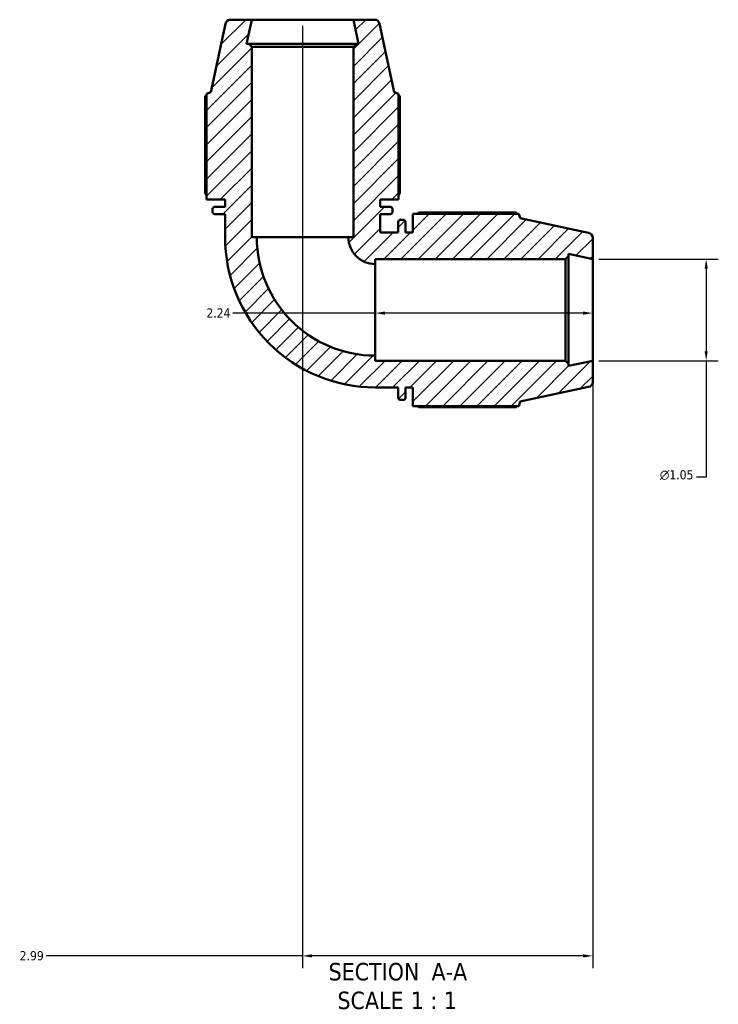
# Model space of a CAD drawing. Header units: inches. Extents: x 0.1 to 50.2, y -19.9 to 45.2.
# Tile 1 of 6: x 17.1 to 24.3, y -19.9 to -9.7. Entities that reach past the tile are written whole.
import ezdxf

# ---------------------------------------------------------------- set-up
doc = ezdxf.new("R2010")
doc.units = ezdxf.units.IN
doc.header["$MEASUREMENT"] = 0
for name, color, linetype, lineweight in [('Dimension (ANSI)', 7, 'Continuous', 25), ('Hatch (ANSI)', 7, 'Continuous', 18), ('Symbol (ANSI)', 7, 'Continuous', 25), ('Visible (ANSI)', 7, 'Continuous', 50)]:
    doc.layers.add(name, color=color, linetype=linetype, lineweight=lineweight)
doc.styles.add('Label Text (ANSI)', font='tahoma.ttf')
doc.styles.add('Note Text (ANSI)', font='tahoma.ttf')
doc.dimstyles.new('Default (ANSI)', dxfattribs={"dimtxt": 0.09448818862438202, "dimasz": 0.09842519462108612, "dimexe": 0.125, "dimexo": 0.0625, "dimgap": 0.03149606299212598, "dimtad": 0, "dimtih": 1, "dimtoh": 1, "dimrnd": 1e-08, "dimzin": 4, "dimdsep": 46, "dimtxsty": 'Note Text (ANSI)', "dimcen": 0.09, "dimdle": 0.3937007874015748, "dimclrd": 256, "dimclre": 256, "dimclrt": 5, "dimadec": 0, "dimazin": 1, "dimtfac": 1, "dimtofl": 0, "dimtmove": 0, "dimatfit": 3, "dimfxl": 1, "dimtolj": 1, "dimtzin": 4, "dimlwd": -1, "dimlwe": -1, "dimarcsym": 0})

# ---------------------------------------------------------------- blocks, each defined once
blk = doc.blocks.new('*D7')
at = {"layer": 'Defpoints', "color": 0, "transparency": 16777216}
for p in [(20.79010023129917, -12.70377165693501), (20.79010023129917, -12.73662015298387), (23.03010023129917, -12.70377165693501)]:
    blk.add_point(p, dxfattribs=at)
at = {"layer": 'Dimension (ANSI)', "transparency": 16777216}
for p, q in [((20.79010023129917, -12.73662015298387), (19.32260970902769, -12.73662015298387)), ((22.93167503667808, -12.73662015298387), (20.88852542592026, -12.73662015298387))]:
    blk.add_line(p, q, dxfattribs=at)
for points in [[(20.88852542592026, -12.72021595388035), (20.88852542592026, -12.75302435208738), (20.79010023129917, -12.73662015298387)], [(22.93167503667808, -12.72021595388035), (22.93167503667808, -12.75302435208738), (23.03010023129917, -12.73662015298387)]]:
    blk.add_solid(points, dxfattribs=at)
at = {"layer": 'Dimension (ANSI)', "color": 5, "transparency": 16777216, "insert": (19.04908681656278, -12.68839246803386), "char_height": 0.09448818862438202, "attachment_point": 1, "style": 'Note Text (ANSI)'}
blk.add_mtext('\\A1;2.24', dxfattribs=at)
blk = doc.blocks.new('*D8')
at = {"layer": 'Defpoints', "color": 0, "transparency": 16777216}
for p in [(20.04010023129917, -9.713771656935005), (23.03010023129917, -13.2273937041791), (20.04010023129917, -19.35928346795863)]:
    blk.add_point(p, dxfattribs=at)
at = {"layer": 'Dimension (ANSI)', "transparency": 16777216}
for p, q in [((20.04010023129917, -9.776271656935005), (20.04010023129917, -19.48428346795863)), ((23.03010023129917, -13.2898937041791), (23.03010023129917, -19.48428346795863)), ((20.04010023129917, -19.35928346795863), (17.39653093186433, -19.35928346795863)), ((22.93167503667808, -19.35928346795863), (20.13852542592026, -19.35928346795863))]:
    blk.add_line(p, q, dxfattribs=at)
for points in [[(20.13852542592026, -19.34287926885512), (20.13852542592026, -19.37568766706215), (20.04010023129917, -19.35928346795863)], [(22.93167503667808, -19.34287926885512), (22.93167503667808, -19.37568766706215), (23.03010023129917, -19.35928346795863)]]:
    blk.add_solid(points, dxfattribs=at)
at = {"layer": 'Dimension (ANSI)', "color": 5, "transparency": 16777216, "insert": (17.12516559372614, -19.31013564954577), "char_height": 0.09448818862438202, "attachment_point": 1, "style": 'Note Text (ANSI)'}
blk.add_mtext('\\A1;2.99', dxfattribs=at)
blk = doc.blocks.new('*D9')
at = {"layer": 'Defpoints', "color": 0, "transparency": 16777216}
for p in [(23.03010023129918, -12.18014960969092), (23.03010023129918, -13.22739370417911), (24.19991104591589, -13.22739370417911)]:
    blk.add_point(p, dxfattribs=at)
at = {"layer": 'Dimension (ANSI)', "transparency": 16777216}
for p, q in [((23.09260023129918, -12.18014960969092), (24.32491104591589, -12.18014960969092)), ((24.19991104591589, -12.27857480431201), (24.19991104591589, -13.12896850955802)), ((23.09260023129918, -13.22739370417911), (24.32491104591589, -13.22739370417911)), ((24.19991104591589, -13.22739370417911), (24.19991104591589, -14.42621260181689)), ((24.19991104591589, -14.42621260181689), (24.10148585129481, -14.42621260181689))]:
    blk.add_line(p, q, dxfattribs=at)
for points in [[(24.18350684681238, -12.27857480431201), (24.21631524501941, -12.27857480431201), (24.19991104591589, -12.18014960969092)], [(24.18350684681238, -13.12896850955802), (24.21631524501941, -13.12896850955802), (24.19991104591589, -13.22739370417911)]]:
    blk.add_solid(points, dxfattribs=at)
at = {"layer": 'Dimension (ANSI)', "color": 5, "transparency": 16777216, "insert": (23.7224941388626, -14.35512029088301), "char_height": 0.09448818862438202, "attachment_point": 1, "style": 'Note Text (ANSI)'}
blk.add_mtext('\\A1;{\\fAIGDT|b0|i0;\\H0.0945;\\ln}\\fTahoma|b0|i0;\\H0.0945;1.05', dxfattribs=at)

msp = doc.modelspace()

# ---------------------------------------------------------------- hatches: boundary and pattern name
at = {"layer": 'Hatch (ANSI)'}
h = msp.add_hatch(dxfattribs=at)
h.set_pattern_fill('ANSI31', color=256, scale=0.9999999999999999, style=0)
h.set_pattern_definition([(45, (0, 0), (-0.08838834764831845, 0.08838834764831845), [])])
edge = h.paths.add_edge_path()
edge.add_ellipse((22.97773802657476, -13.44680265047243), major_axis=(0.05121796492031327, 0.01088671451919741), ratio=1, start_angle=270, end_angle=348.0000000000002)
edge.add_line((23.03010023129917, -13.44680265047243), (23.03010023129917, -13.2273937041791))
edge.add_line((23.03010023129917, -13.2273937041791), (22.7809335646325, -13.28035571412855))
edge.add_line((22.78093356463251, -13.28035571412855), (22.78093356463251, -13.25881102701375))
edge.add_line((22.78093356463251, -13.25881102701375), (22.74951624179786, -13.2273937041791))
edge.add_line((22.74951624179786, -13.2273937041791), (20.79010023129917, -13.2273937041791))
edge.add_line((20.79010023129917, -13.2273937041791), (20.79010023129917, -13.17503149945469))
edge.add_ellipse((20.79010023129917, -11.95377165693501), major_axis=(-1.221259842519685, -1.748382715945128e-16), ratio=1, start_angle=0, end_angle=90, ccw=False)
edge.add_line((19.56884038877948, -11.95377165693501), (19.51647818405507, -11.95377165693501))
edge.add_line((19.51647818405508, -11.95377165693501), (19.51647818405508, -9.99435564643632))
edge.add_line((19.51647818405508, -9.994355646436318), (19.48506086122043, -9.962938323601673))
edge.add_line((19.48506086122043, -9.962938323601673), (19.46351617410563, -9.962938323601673))
edge.add_line((19.46351617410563, -9.962938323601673), (19.51647818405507, -9.713771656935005))
edge.add_line((19.51647818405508, -9.713771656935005), (19.29706923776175, -9.713771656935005))
edge.add_ellipse((19.29706923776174, -9.766133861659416), major_axis=(-0.0523622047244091, -9.852516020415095e-47), ratio=1, start_angle=270, end_angle=348.0000000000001)
edge.add_line((19.24585127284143, -9.755247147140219), (19.09578113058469, -10.46127165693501))
edge.add_line((19.09578113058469, -10.46127165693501), (19.04965023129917, -10.47626049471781))
edge.add_line((19.04965023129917, -10.47626049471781), (19.04965023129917, -11.56757165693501))
edge.add_line((19.04965023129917, -11.56757165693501), (19.24135023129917, -11.56757165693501))
edge.add_line((19.24135023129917, -11.56757165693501), (19.24135023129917, -11.64232165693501))
edge.add_line((19.24135023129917, -11.64232165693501), (19.13449511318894, -11.64232165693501))
edge.add_ellipse((19.13449511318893, -11.66326653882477), major_axis=(-0.02094488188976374, -5.108121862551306e-46), ratio=1, start_angle=270, end_angle=360)
edge.add_line((19.11355023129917, -11.66326653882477), (19.11355023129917, -11.69612677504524))
edge.add_ellipse((19.13449511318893, -11.69612677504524), major_axis=(-3.496765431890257e-16, -0.02094488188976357), ratio=1, start_angle=270, end_angle=360.000000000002)
edge.add_line((19.13449511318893, -11.71707165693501), (19.24135023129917, -11.71707165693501))
edge.add_line((19.24135023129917, -11.71707165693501), (19.24135023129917, -11.95377165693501))
edge.add_ellipse((20.79010023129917, -11.95377165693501), major_axis=(-1.049029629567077e-15, -1.54875), ratio=1, start_angle=270, end_angle=360.0000000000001)
edge.add_line((20.79010023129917, -13.50252165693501), (21.02680023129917, -13.50252165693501))
edge.add_line((21.02680023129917, -13.50252165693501), (21.02680023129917, -13.60937677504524))
edge.add_ellipse((21.04774511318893, -13.60937677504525), major_axis=(1.748382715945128e-16, -0.02094488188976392), ratio=1, start_angle=269.9999999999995, end_angle=359.9999999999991)
edge.add_line((21.04774511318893, -13.63032165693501), (21.08060534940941, -13.63032165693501))
edge.add_ellipse((21.08060534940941, -13.60937677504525), major_axis=(0.02094488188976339, -1.22386790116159e-15), ratio=1, start_angle=270, end_angle=360.0000000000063)
edge.add_line((21.10155023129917, -13.60937677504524), (21.10155023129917, -13.50252165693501))
edge.add_line((21.10155023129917, -13.50252165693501), (21.17630023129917, -13.50252165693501))
edge.add_line((21.17630023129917, -13.50252165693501), (21.17630023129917, -13.69422165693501))
edge.add_line((21.17630023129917, -13.69422165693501), (22.26761139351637, -13.69422165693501))
edge.add_line((22.26761139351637, -13.69422165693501), (22.28260023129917, -13.64809075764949))
edge.add_line((22.28260023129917, -13.64809075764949), (22.98862474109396, -13.49802061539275))
edge = h.paths.add_edge_path()
edge.add_ellipse((22.97773802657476, -11.96074066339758), major_axis=(1.17879467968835e-41, 0.0523622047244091), ratio=1, start_angle=270, end_angle=348.0000000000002)
edge.add_line((22.98862474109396, -11.90952269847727), (22.28260023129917, -11.75945255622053))
edge.add_line((22.28260023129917, -11.75945255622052), (22.26761139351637, -11.71332165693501))
edge.add_line((22.26761139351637, -11.71332165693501), (21.17630023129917, -11.71332165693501))
edge.add_line((21.17630023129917, -11.71332165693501), (21.17630023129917, -11.90502165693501))
edge.add_line((21.17630023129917, -11.90502165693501), (21.10155023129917, -11.90502165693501))
edge.add_line((21.10155023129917, -11.90502165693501), (21.10155023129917, -11.79816653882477))
edge.add_ellipse((21.08060534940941, -11.79816653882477), major_axis=(2.35758935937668e-41, 0.02094488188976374), ratio=1, start_angle=270, end_angle=360)
edge.add_line((21.08060534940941, -11.77722165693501), (21.04774511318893, -11.77722165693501))
edge.add_ellipse((21.04774511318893, -11.79816653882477), major_axis=(-0.02094488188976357, 3.496765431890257e-16), ratio=1, start_angle=270, end_angle=360.0000000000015)
edge.add_line((21.02680023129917, -11.79816653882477), (21.02680023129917, -11.90502165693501))
edge.add_line((21.02680023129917, -11.90502165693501), (20.83885023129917, -11.90502165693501))
edge.add_line((20.83885023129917, -11.90502165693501), (20.83885023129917, -11.71707165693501))
edge.add_line((20.83885023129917, -11.71707165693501), (20.9457053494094, -11.71707165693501))
edge.add_ellipse((20.9457053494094, -11.69612677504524), major_axis=(0.02094488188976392, 1.748382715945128e-16), ratio=1, start_angle=270, end_angle=359.9999999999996)
edge.add_line((20.96665023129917, -11.69612677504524), (20.96665023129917, -11.66326653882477))
edge.add_ellipse((20.9457053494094, -11.66326653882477), major_axis=(-3.496765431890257e-16, 0.02094488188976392), ratio=1, start_angle=270, end_angle=359.9999999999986)
edge.add_line((20.94570534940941, -11.64232165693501), (20.83885023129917, -11.64232165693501))
edge.add_line((20.83885023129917, -11.64232165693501), (20.83885023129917, -11.56757165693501))
edge.add_line((20.83885023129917, -11.56757165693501), (21.03055023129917, -11.56757165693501))
edge.add_line((21.03055023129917, -11.56757165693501), (21.03055023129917, -10.47626049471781))
edge.add_line((21.03055023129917, -10.47626049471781), (20.98441933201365, -10.46127165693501))
edge.add_line((20.98441933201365, -10.46127165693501), (20.83434918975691, -9.755247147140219))
edge.add_ellipse((20.78313122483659, -9.766133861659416), major_axis=(-0.01088671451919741, 0.05121796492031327), ratio=1, start_angle=270, end_angle=348.0000000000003)
edge.add_line((20.78313122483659, -9.713771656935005), (20.56372227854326, -9.713771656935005))
edge.add_line((20.56372227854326, -9.713771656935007), (20.61668428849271, -9.962938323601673))
edge.add_line((20.61668428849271, -9.962938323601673), (20.59513960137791, -9.962938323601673))
edge.add_line((20.59513960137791, -9.962938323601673), (20.56372227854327, -9.994355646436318))
edge.add_line((20.56372227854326, -9.994355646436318), (20.56372227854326, -11.95377165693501))
edge.add_line((20.56372227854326, -11.95377165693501), (20.51136007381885, -11.95377165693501))
edge.add_ellipse((20.79010023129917, -11.95377165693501), major_axis=(8.74191357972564e-17, -0.2787401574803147), ratio=1, start_angle=270, end_angle=360.0000000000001)
edge.add_line((20.79010023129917, -12.23251181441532), (20.79010023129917, -12.18014960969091))
edge.add_line((20.79010023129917, -12.18014960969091), (22.74951624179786, -12.18014960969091))
edge.add_line((22.74951624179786, -12.18014960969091), (22.78093356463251, -12.14873228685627))
edge.add_line((22.78093356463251, -12.14873228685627), (22.78093356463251, -12.12718759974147))
edge.add_line((22.78093356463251, -12.12718759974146), (23.03010023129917, -12.18014960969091))
edge.add_line((23.03010023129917, -12.18014960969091), (23.03010023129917, -11.96074066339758))

# ---------------------------------------------------------------- linework, layer by layer
at = {"layer": 'Visible (ANSI)'}
for p, q in [((19.51647818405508, -9.713771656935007), (19.29706923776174, -9.713771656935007)), ((19.46351617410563, -9.962938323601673), (19.51647818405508, -9.713771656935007)), ((20.56372227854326, -9.713771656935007), (19.51647818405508, -9.713771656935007)), ((20.78313122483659, -9.713771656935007), (20.56372227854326, -9.713771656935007)), ((20.56372227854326, -9.713771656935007), (20.61668428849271, -9.962938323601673)), ((19.24585127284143, -9.755247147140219), (19.09578113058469, -10.46127165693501)), ((20.98441933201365, -10.46127165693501), (20.83434918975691, -9.755247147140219)), ((19.48506086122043, -9.962938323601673), (19.46351617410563, -9.962938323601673)), ((19.51647818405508, -9.994355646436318), (19.48506086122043, -9.962938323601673)), ((20.59513960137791, -9.962938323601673), (19.48506086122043, -9.962938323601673)), ((19.51647818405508, -11.95377165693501), (19.51647818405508, -9.994355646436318)), ((19.51647818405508, -9.994355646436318), (20.56372227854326, -9.994355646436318)), ((20.59513960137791, -9.962938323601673), (20.56372227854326, -9.994355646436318)), ((20.56372227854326, -9.994355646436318), (20.56372227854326, -11.95377165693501)), ((20.61668428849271, -9.962938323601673), (20.59513960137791, -9.962938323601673)), ((19.03801175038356, -10.50048325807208), (19.03801175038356, -11.50367165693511)), ((19.09578113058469, -10.46127165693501), (19.04965023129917, -10.47626049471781)), ((19.04965023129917, -10.47626049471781), (19.04965023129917, -11.56757165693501)), ((21.03055023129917, -10.47626049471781), (20.98441933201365, -10.46127165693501)), ((21.03055023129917, -11.56757165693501), (21.03055023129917, -10.47626049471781)), ((21.04218871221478, -11.50367165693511), (21.04218871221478, -10.50048325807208)), ((19.04965023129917, -11.56757165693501), (19.24135023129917, -11.56757165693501)), ((19.11355023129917, -11.66326653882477), (19.11355023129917, -11.69612677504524)), ((19.24135023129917, -11.64232165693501), (19.13449511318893, -11.64232165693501)), ((19.24135023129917, -11.56757165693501), (19.24135023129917, -11.64232165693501)), ((20.83885023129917, -11.64232165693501), (20.83885023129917, -11.56757165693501)), ((20.83885023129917, -11.56757165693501), (21.03055023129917, -11.56757165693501)), ((20.94570534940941, -11.64232165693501), (20.83885023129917, -11.64232165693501)), ((20.96665023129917, -11.69612677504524), (20.96665023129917, -11.66326653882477)), ((19.13449511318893, -11.71707165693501), (19.24135023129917, -11.71707165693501)), ((19.24135023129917, -11.71707165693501), (19.24135023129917, -11.95377165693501)), ((20.83885023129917, -11.90502165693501), (20.83885023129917, -11.71707165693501)), ((20.83885023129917, -11.71707165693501), (20.94570534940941, -11.71707165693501)), ((22.26761139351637, -11.71332165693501), (21.17630023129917, -11.71332165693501)), ((21.17630023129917, -11.71332165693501), (21.17630023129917, -11.90502165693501)), ((22.2433886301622, -11.70168317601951), (21.24020023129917, -11.70168317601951)), ((22.28260023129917, -11.75945255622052), (22.26761139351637, -11.71332165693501)), ((22.98862474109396, -11.90952269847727), (22.28260023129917, -11.75945255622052)), ((21.02680023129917, -11.79816653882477), (21.02680023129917, -11.90502165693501)), ((21.08060534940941, -11.77722165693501), (21.04774511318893, -11.77722165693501)), ((21.10155023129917, -11.90502165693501), (21.10155023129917, -11.79816653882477)), ((19.56884038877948, -11.95377165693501), (19.51647818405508, -11.95377165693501)), ((19.56884038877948, -11.95377165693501), (20.51136007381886, -11.95377165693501)), ((20.56372227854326, -11.95377165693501), (20.51136007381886, -11.95377165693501)), ((21.02680023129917, -11.90502165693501), (20.83885023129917, -11.90502165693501)), ((21.17630023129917, -11.90502165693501), (21.10155023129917, -11.90502165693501)), ((23.03010023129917, -12.18014960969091), (23.03010023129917, -11.96074066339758)), ((22.74951624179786, -12.18014960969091), (22.78093356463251, -12.14873228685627)), ((22.78093356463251, -12.14873228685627), (22.78093356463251, -12.12718759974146)), ((22.78093356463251, -12.12718759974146), (23.03010023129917, -12.18014960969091)), ((22.78093356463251, -13.25881102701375), (22.78093356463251, -12.14873228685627)), ((20.79010023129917, -12.23251181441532), (20.79010023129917, -12.18014960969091)), ((20.79010023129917, -12.18014960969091), (22.74951624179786, -12.18014960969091)), ((20.79010023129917, -12.23251181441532), (20.79010023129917, -13.17503149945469)), ((22.74951624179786, -12.18014960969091), (22.74951624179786, -13.2273937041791)), ((23.03010023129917, -13.2273937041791), (23.03010023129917, -12.18014960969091)), ((20.79010023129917, -13.2273937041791), (20.79010023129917, -13.17503149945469)), ((22.74951624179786, -13.2273937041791), (20.79010023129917, -13.2273937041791)), ((22.78093356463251, -13.25881102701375), (22.74951624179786, -13.2273937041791)), ((23.03010023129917, -13.2273937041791), (22.78093356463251, -13.28035571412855)), ((22.78093356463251, -13.28035571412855), (22.78093356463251, -13.25881102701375)), ((23.03010023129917, -13.44680265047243), (23.03010023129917, -13.2273937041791)), ((20.79010023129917, -13.50252165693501), (21.02680023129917, -13.50252165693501)), ((21.02680023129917, -13.50252165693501), (21.02680023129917, -13.60937677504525)), ((21.10155023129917, -13.60937677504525), (21.10155023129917, -13.50252165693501)), ((21.10155023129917, -13.50252165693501), (21.17630023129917, -13.50252165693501)), ((21.17630023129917, -13.50252165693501), (21.17630023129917, -13.69422165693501)), ((22.28260023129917, -13.64809075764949), (22.98862474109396, -13.49802061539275)), ((21.04774511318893, -13.63032165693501), (21.08060534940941, -13.63032165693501)), ((21.17630023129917, -13.69422165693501), (22.26761139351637, -13.69422165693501)), ((22.26761139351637, -13.69422165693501), (22.28260023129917, -13.64809075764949)), ((21.24020023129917, -13.70586013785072), (22.2433886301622, -13.70586013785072))]:
    msp.add_line(p, q, dxfattribs=at)
for centre, radius, start, end in [((19.29706923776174, -9.766133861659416), 0.0523622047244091, 90, 168.0000000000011), ((20.7831312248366, -9.766133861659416), 0.05236220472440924, 11.99999999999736, 90), ((19.13449511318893, -11.66326653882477), 0.02094488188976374, 90, 180), ((20.94570534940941, -11.66326653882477), 0.02094488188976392, 0, 90), ((19.13449511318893, -11.69612677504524), 0.02094488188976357, 180, 270), ((20.94570534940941, -11.69612677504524), 0.02094488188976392, 270, 0), ((21.04774511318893, -11.79816653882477), 0.02094488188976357, 90, 180), ((21.08060534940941, -11.79816653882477), 0.02094488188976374, 0, 90), ((20.79010023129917, -11.95377165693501), 1.54875, 180, 270.0000000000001), ((20.79010023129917, -11.95377165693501), 1.221259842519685, 180, 270), ((20.79010023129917, -11.95377165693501), 0.2787401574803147, 180, 270), ((22.97773802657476, -11.96074066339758), 0.0523622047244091, 0, 78.00000000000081), ((22.97773802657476, -13.44680265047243), 0.05236220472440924, 281.9999999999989, 0), ((21.04774511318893, -13.60937677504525), 0.02094488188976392, 180, 270), ((21.08060534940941, -13.60937677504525), 0.02094488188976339, 270, 0)]:
    msp.add_arc(centre, radius, start, end, dxfattribs=at)
for points, weights in [([(19.04965023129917, -10.4944522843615), (19.04388214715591, -10.4974169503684), (19.03801175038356, -10.50048325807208)], [1.000923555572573, 1.000535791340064, 1]), ([(21.04218871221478, -10.50048325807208), (21.03631831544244, -10.4974169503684), (21.03055023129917, -10.4944522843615)], [1, 1.000535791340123, 1.000923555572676]), ([(19.04965023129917, -11.52223308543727), (19.04388214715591, -11.51310878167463), (19.03801175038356, -11.50367165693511)], [1.012690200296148, 1.014966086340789, 1.017096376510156]), ([(21.04218871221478, -11.50367165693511), (21.03631831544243, -11.51310878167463), (21.03055023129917, -11.52223308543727)], [1.017096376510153, 1.014966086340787, 1.012690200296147]), ([(21.22163880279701, -11.71332165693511), (21.23076310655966, -11.70755357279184), (21.24020023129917, -11.70168317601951)], [1.012690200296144, 1.014966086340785, 1.017096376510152]), ([(22.24941960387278, -11.71332165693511), (22.24645493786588, -11.70755357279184), (22.2433886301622, -11.70168317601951)], [1.000923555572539, 1.000535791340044, 1]), ([(21.24020023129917, -13.70586013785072), (21.23076310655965, -13.69998974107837), (21.22163880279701, -13.69422165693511)], [1.017096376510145, 1.014966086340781, 1.012690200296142]), ([(22.2433886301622, -13.70586013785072), (22.24645493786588, -13.69998974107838), (22.24941960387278, -13.69422165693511)], [1, 1.000535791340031, 1.000923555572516])]:
    msp.add_rational_spline(points, weights, degree=2, dxfattribs=at)

# ---------------------------------------------------------------- texts
at = {"layer": 'Symbol (ANSI)', "char_height": 0.1799999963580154, "attachment_point": 7, "style": 'Label Text (ANSI)'}
for s, insert in [(' A-A', (21.30215970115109, -19.61171837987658)), ('SECTION', (20.30868536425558, -19.61551092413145)), ('SCALE', (20.39999813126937, -19.91129270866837)), (' 1 : 1', (21.08773508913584, -19.90808363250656))]:
    msp.add_mtext(s, dxfattribs=dict(at, insert=insert))

# ---------------------------------------------------------------- dimensions: what is measured, and where the dimension line sits
at = {"layer": 'Dimension (ANSI)'}
for base, p1, p2, override, picture, middle in [((20.04010023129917, -19.35928346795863), (23.03010023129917, -13.2273937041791), (20.04010023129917, -9.713771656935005), {"dimgap": 0.03149606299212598, "dimtih": 0, "dimtoh": 0, "dimdec": 2, "dimtol": 0, "dimlim": 0, "dimtp": 0, "dimtm": -0, "dimtdec": 2, "dimatfit": 2}, '*D8', (17.24510023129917, -19.35928346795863)), ((20.79010023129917, -12.73662015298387), (23.03010023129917, -12.70377165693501), (20.79010023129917, -12.70377165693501), {"dimgap": 0.03149606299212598, "dimtih": 0, "dimtoh": 0, "dimdec": 2, "dimse1": 1, "dimse2": 1, "dimtol": 0, "dimlim": 0, "dimtp": 0, "dimtm": -0, "dimtdec": 2, "dimatfit": 2}, '*D7', (19.17010023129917, -12.73662015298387))]:
    dim = msp.add_linear_dim(base=base, p1=p1, p2=p2, angle=180, dimstyle='Default (ANSI)', override=override, dxfattribs=at)
    dim.commit()
    dim.dimension.update_dxf_attribs({"geometry": picture, "text_midpoint": middle, "dimtype": 160})
dim = msp.add_linear_dim(base=(24.19991104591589, -13.22739370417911), p1=(23.03010023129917, -12.18014960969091), p2=(23.03010023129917, -13.2273937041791), angle=90, text='{\\fAIGDT|b0|i0;\\H0.0945;\\ln}\\fTahoma|b0|i0;\\H0.0945;<>', dimstyle='Default (ANSI)', override={"dimgap": 0.03149606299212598, "dimdec": 2, "dimtol": 0, "dimlim": 0, "dimtp": 0, "dimtm": -0, "dimtdec": 2, "dimatfit": 2}, dxfattribs=at)
dim.commit()
dim.dimension.update_dxf_attribs({"geometry": '*D9', "text_midpoint": (23.89624196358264, -14.4262126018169), "dimtype": 160})

doc.saveas('drawing.dxf')
